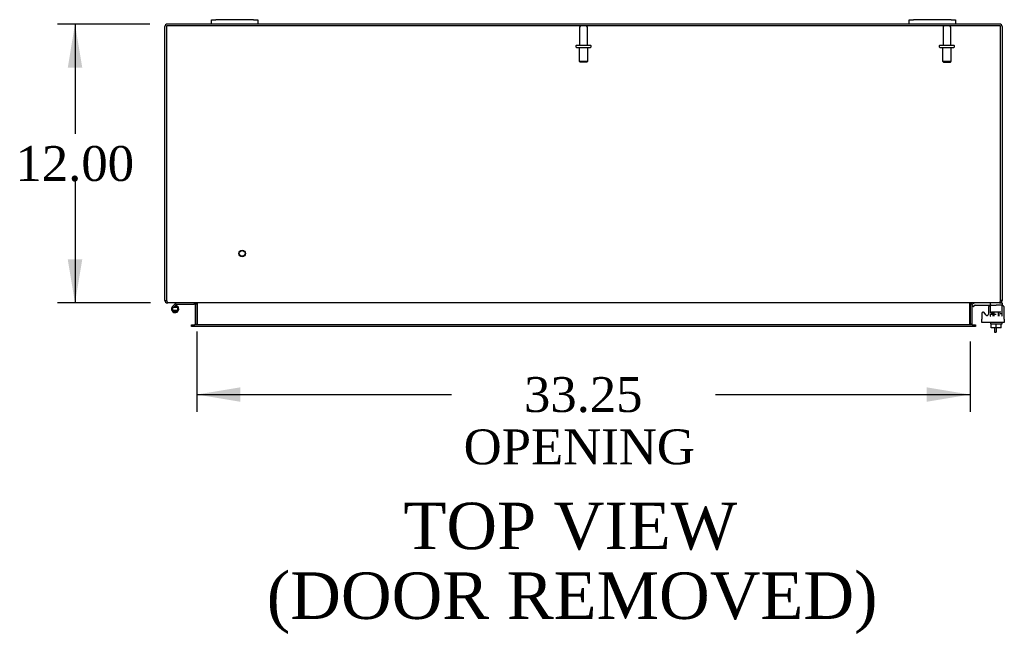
# Model space of a CAD drawing. Header units: inches. Extents: x 24 to 296, y 8 to 197.
# Tile 4 of 9: x 80 to 123, y 146 to 172. Entities that reach past the tile are written whole.
import ezdxf
from ezdxf.enums import TextEntityAlignment as Align

# ---------------------------------------------------------------- set-up
doc = ezdxf.new("R2010")
doc.units = ezdxf.units.IN
doc.header["$MEASUREMENT"] = 0
for name, color, linetype in [('COM40153-1', 7, 'CONTINUOUS'), ('COM42667', 7, 'CONTINUOUS'), ('COM42780', 7, 'CONTINUOUS'), ('COM48500', 7, 'CONTINUOUS'), ('COM52667', 7, 'CONTINUOUS'), ('DEFAULT', 7, 'CONTINUOUS'), ('FET07710', 7, 'CONTINUOUS'), ('HNG10620-56B', 7, 'CONTINUOUS'), ('HNG10620-56P', 7, 'CONTINUOUS'), ('SCC19011', 7, 'CONTINUOUS'), ('STD21878', 7, 'CONTINUOUS'), ('STD26094', 7, 'CONTINUOUS'), ('WAF25035', 7, 'CONTINUOUS')]:
    doc.layers.add(name, color=color, linetype=linetype)
doc.styles.add('SEACAD_TIMES_NEW_ROMAN', font='times.ttf')

# ---------------------------------------------------------------- blocks, each defined once
blk = doc.blocks.new('GDIMGGROUP18')
at = {"layer": 'DEFAULT', "linetype": 'Continuous'}
for points in [[(82.452, 170.233), (83.077, 170.233), (82.764, 172.108)], [(82.452, 161.983), (82.764, 160.108), (83.077, 161.983)]]:
    blk.add_hatch(color=136, dxfattribs=at).paths.add_polyline_path(points)
at = {"layer": 'DEFAULT', "color": 136, "linetype": 'Continuous'}
for p, q in [((85.988, 172.108), (82.014, 172.108)), ((82.764, 172.108), (82.764, 167.383)), ((82.764, 165.358), (82.764, 160.108)), ((86.007, 160.108), (82.014, 160.108))]:
    blk.add_line(p, q, dxfattribs=at)
at = {"layer": 'DEFAULT', "color": 136, "linetype": 'Continuous', "style": 'SEACAD_TIMES_NEW_ROMAN'}
blk.add_text('12.00', height=1.5, dxfattribs=at).set_placement((80.205, 166.858), align=Align.TOP_LEFT)
blk = doc.blocks.new('GDIMGGROUP19')
at = {"layer": 'DEFAULT', "linetype": 'Continuous'}
for points in [[(89.88, 155.856), (89.88, 156.481), (88.005, 156.169)], [(119.38, 155.856), (121.255, 156.169), (119.38, 156.481)]]:
    blk.add_hatch(color=136, dxfattribs=at).paths.add_polyline_path(points)
at = {"layer": 'DEFAULT', "color": 136, "linetype": 'Continuous'}
for p, q in [((88.005, 158.888), (88.005, 155.419)), ((121.255, 158.453), (121.255, 155.419)), ((88.005, 156.169), (98.951, 156.169)), ((110.309, 156.169), (121.255, 156.169))]:
    blk.add_line(p, q, dxfattribs=at)
at = {"layer": 'DEFAULT', "color": 136, "linetype": 'Continuous', "style": 'SEACAD_TIMES_NEW_ROMAN'}
for s, p in [('33.25', (102.071, 156.919)), ('OPENING ', (99.476, 154.669))]:
    blk.add_text(s, height=1.5, dxfattribs=at).set_placement(p, align=Align.TOP_LEFT)

msp = doc.modelspace()

# ---------------------------------------------------------------- linework, layer by layer
at = {"layer": 'COM40153-1', "color": 7}
for p, q in [((122.308, 159.037), (122.308, 158.858)), ((122.308, 158.858), (122.38, 158.858)), ((122.38, 159.037), (122.38, 158.858))]:
    msp.add_line(p, q, dxfattribs=at)
at = {"layer": 'COM42667', "color": 7}
for p, q in [((121.756, 159.661), (121.756, 159.406)), ((121.929, 159.596), (121.866, 159.694)), ((122.04, 159.888), (122.04, 159.629)), ((122.726, 159.406), (122.726, 159.888)), ((121.756, 159.263), (121.756, 159.406)), ((122.726, 159.263), (121.756, 159.263)), ((122.726, 159.406), (122.726, 159.263))]:
    msp.add_line(p, q, dxfattribs=at)
for centre, radius, start, end in [((121.816, 159.661), 0.06, 32.8455, 180), ((121.98, 159.629), 0.06, 212.8455, 0), ((122.165, 159.888), 0.125, 90, 180), ((122.601, 159.888), 0.125, 0, 90)]:
    msp.add_arc(centre, radius, start, end, dxfattribs=at)
at = {"layer": 'COM42780', "color": 7}
for p, q in [((121.327, 160.016), (121.378, 160.067)), ((122.127, 159.968), (122.127, 160.093)), ((122.522, 160.108), (122.627, 160.108)), ((122.627, 160.108), (122.627, 160.013)), ((121.327, 160.016), (121.394, 159.949)), ((121.394, 159.949), (121.445, 159.999)), ((121.479, 160.013), (122.377, 160.013)), ((121.512, 160.014), (121.512, 160.013)), ((121.512, 160.014), (121.572, 160.014)), ((121.572, 160.014), (121.572, 160.013)), ((121.572, 160.014), (121.6, 160.014)), ((121.6, 160.014), (121.6, 160.013)), ((121.6, 160.014), (121.762, 160.014)), ((121.713, 160.014), (121.713, 160.013)), ((121.762, 160.014), (121.762, 160.013)), ((122.127, 159.631), (122.377, 159.631)), ((122.182, 159.726), (122.572, 159.726)), ((122.182, 159.726), (122.182, 159.648)), ((122.182, 159.643), (122.182, 159.631)), ((122.252, 159.536), (122.252, 159.726)), ((122.27, 159.726), (122.27, 159.536)), ((122.627, 160.013), (122.377, 160.013)), ((122.483, 159.536), (122.483, 159.726)), ((122.502, 159.536), (122.502, 159.726)), ((122.572, 159.631), (122.572, 159.67)), ((122.627, 160.011), (122.627, 160.013)), ((122.627, 159.966), (122.627, 160.011)), ((122.627, 159.677), (122.627, 159.966)), ((122.627, 159.536), (122.627, 159.677)), ((122.127, 159.536), (122.127, 159.623)), ((122.127, 159.536), (122.143, 159.536)), ((122.587, 159.536), (122.598, 159.536))]:
    msp.add_line(p, q, dxfattribs=at)
for radius in [0.143, 0.048]:
    msp.add_arc((121.479, 159.965), radius, 90, 135, dxfattribs=at)
msp.add_ellipse((121.877, 159.008), major_axis=(0, 14.322), ratio=0.017455, start_param=-1.524085, end_param=-1.503851, dxfattribs=at)
msp.add_open_spline([(122.124, 160.005), (122.124, 160.007), (122.123, 160.009), (122.121, 160.012), (122.12, 160.013), (122.118, 160.013)], degree=3, knots=[0.6179659, 0.6179659, 0.6179659, 0.6179659, 0.75, 0.75, 1, 1, 1, 1], dxfattribs=at)
at = {"layer": 'COM48500', "color": 7}
for p, q in [((86.63, 160.216), (86.63, 172)), ((88.63, 172.108), (86.738, 172.108)), ((118.63, 172.108), (90.63, 172.108)), ((122.522, 172.108), (120.63, 172.108)), ((122.63, 172), (122.63, 160.216)), ((86.63, 160.216), (86.702, 160.216)), ((86.738, 160.124), (86.738, 160.108)), ((86.738, 160.108), (86.757, 160.108)), ((87.933, 160.072), (88.005, 160.072)), ((87.933, 160.072), (87.933, 159.203)), ((88.005, 160.072), (88.005, 159.203)), ((121.255, 160.072), (121.255, 159.203)), ((121.327, 160.072), (121.255, 160.072)), ((121.327, 160.072), (121.327, 159.203)), ((122.522, 160.108), (122.503, 160.108)), ((122.522, 160.124), (122.522, 160.108)), ((122.63, 160.216), (122.558, 160.216)), ((87.933, 159.203), (88.005, 159.203)), ((121.327, 159.203), (121.255, 159.203)), ((87.775, 159.095), (87.775, 159.167)), ((87.775, 159.167), (87.861, 159.167)), ((87.861, 159.095), (87.775, 159.095)), ((87.865, 159.167), (87.861, 159.167)), ((87.865, 159.095), (87.861, 159.095)), ((121.395, 159.167), (121.4, 159.167)), ((121.395, 159.095), (121.4, 159.095)), ((121.4, 159.167), (121.485, 159.167)), ((121.485, 159.095), (121.4, 159.095)), ((121.485, 159.167), (121.485, 159.095))]:
    msp.add_line(p, q, dxfattribs=at)
for centre, radius, start, end in [((86.738, 172), 0.108, 90, 180), ((122.522, 172), 0.108, 0, 90), ((86.738, 160.216), 0.108, 180, 270), ((86.738, 160.216), 0.036, 180, 212.8709), ((87.897, 160.072), 0.036, 0, 90), ((87.897, 160.072), 0.108, 0, 10.9014), ((121.363, 160.072), 0.108, 169.3382, 180), ((121.363, 160.072), 0.036, 90, 180), ((122.522, 160.216), 0.108, 270, 0), ((122.522, 160.216), 0.036, 323.7148, 0), ((87.897, 159.203), 0.036, 270, 0), ((87.897, 159.203), 0.108, 349.3884, 0), ((121.363, 159.203), 0.108, 180, 190.9436), ((121.363, 159.203), 0.036, 180, 270)]:
    msp.add_arc(centre, radius, start, end, dxfattribs=at)
at = {"layer": 'COM52667', "color": 7}
for p, q in [((86.702, 172.036), (86.702, 160.216)), ((122.558, 172.036), (86.702, 172.036)), ((122.558, 160.216), (122.558, 172.036)), ((122.503, 160.108), (86.757, 160.108)), ((88.024, 159.203), (88.024, 160.072)), ((121.236, 160.072), (121.236, 159.203)), ((87.865, 159.167), (87.915, 159.167)), ((87.865, 159.167), (87.865, 159.095)), ((87.915, 159.095), (87.865, 159.095)), ((121.345, 159.167), (87.915, 159.167)), ((121.345, 159.095), (87.915, 159.095)), ((121.345, 159.167), (121.395, 159.167)), ((121.395, 159.095), (121.345, 159.095)), ((121.395, 159.095), (121.395, 159.167))]:
    msp.add_line(p, q, dxfattribs=at)
for points, knots in [([(86.702, 160.216), (86.704, 160.209), (86.707, 160.202), (86.711, 160.188), (86.714, 160.182), (86.718, 160.169), (86.72, 160.162), (86.725, 160.151), (86.727, 160.145), (86.732, 160.135), (86.734, 160.131), (86.739, 160.123), (86.741, 160.119), (86.748, 160.111), (86.753, 160.108), (86.757, 160.108)], [0, 0, 0, 0, 0.125, 0.125, 0.25, 0.25, 0.375, 0.375, 0.5, 0.5, 0.625, 0.625, 0.75, 0.75, 1, 1, 1, 1]), ([(87.916, 160.108), (87.926, 160.108), (87.936, 160.108), (87.956, 160.106), (87.966, 160.105), (87.985, 160.1), (87.995, 160.098), (88.008, 160.091), (88.013, 160.089), (88.019, 160.084), (88.02, 160.082), (88.022, 160.079), (88.023, 160.078), (88.024, 160.075), (88.024, 160.074), (88.024, 160.072)], [0, 0, 0, 0, 0.25, 0.25, 0.5, 0.5, 0.75, 0.75, 0.875, 0.875, 0.9375, 0.9375, 0.96875, 0.96875, 1, 1, 1, 1]), ([(121.236, 160.072), (121.236, 160.075), (121.237, 160.078), (121.24, 160.082), (121.242, 160.084), (121.248, 160.089), (121.252, 160.091), (121.266, 160.098), (121.275, 160.1), (121.295, 160.105), (121.305, 160.106), (121.324, 160.108), (121.334, 160.108), (121.344, 160.108)], [0, 0, 0, 0, 0.0625, 0.0625, 0.125, 0.125, 0.25, 0.25, 0.5, 0.5, 0.75, 0.75, 1, 1, 1, 1]), ([(122.558, 160.216), (122.556, 160.209), (122.554, 160.202), (122.549, 160.188), (122.547, 160.182), (122.542, 160.169), (122.54, 160.162), (122.535, 160.151), (122.533, 160.145), (122.528, 160.135), (122.526, 160.131), (122.522, 160.123), (122.519, 160.119), (122.512, 160.111), (122.508, 160.108), (122.503, 160.108)], [0, 0, 0, 0, 0.125, 0.125, 0.25, 0.25, 0.375, 0.375, 0.5, 0.5, 0.625, 0.625, 0.75, 0.75, 1, 1, 1, 1]), ([(88.024, 159.203), (88.024, 159.201), (88.023, 159.198), (88.02, 159.194), (88.019, 159.192), (88.013, 159.187), (88.008, 159.184), (87.995, 159.178), (87.985, 159.175), (87.966, 159.171), (87.956, 159.17), (87.936, 159.168), (87.926, 159.167), (87.916, 159.167)], [0, 0, 0, 0, 0.0625, 0.0625, 0.125, 0.125, 0.25, 0.25, 0.5, 0.5, 0.75, 0.75, 1, 1, 1, 1]), ([(121.344, 159.167), (121.334, 159.167), (121.324, 159.168), (121.305, 159.17), (121.295, 159.171), (121.275, 159.175), (121.266, 159.178), (121.252, 159.184), (121.248, 159.187), (121.242, 159.192), (121.24, 159.194), (121.238, 159.197), (121.237, 159.198), (121.236, 159.201), (121.236, 159.202), (121.236, 159.203)], [0, 0, 0, 0, 0.25, 0.25, 0.5, 0.5, 0.75, 0.75, 0.875, 0.875, 0.9375, 0.9375, 0.96875, 0.96875, 1, 1, 1, 1])]:
    msp.add_open_spline(points, degree=3, knots=knots, dxfattribs=at)
at = {"layer": 'FET07710', "color": 7}
for p, q in [((88.63, 172.295), (88.818, 172.295)), ((88.63, 172.108), (88.63, 172.295)), ((88.818, 172.108), (88.63, 172.108)), ((90.443, 172.295), (88.818, 172.295)), ((90.443, 172.108), (88.818, 172.108)), ((90.443, 172.295), (90.63, 172.295)), ((90.63, 172.108), (90.443, 172.108)), ((90.63, 172.295), (90.63, 172.108)), ((118.63, 172.295), (118.818, 172.295)), ((118.63, 172.108), (118.63, 172.295)), ((118.818, 172.108), (118.63, 172.108)), ((120.443, 172.295), (118.818, 172.295)), ((120.443, 172.108), (118.818, 172.108)), ((120.443, 172.295), (120.63, 172.295)), ((120.63, 172.108), (120.443, 172.108)), ((120.63, 172.295), (120.63, 172.108))]:
    msp.add_line(p, q, dxfattribs=at)
at = {"layer": 'HNG10620-56B', "color": 7}
for p, q in [((87.069, 160.065), (86.96, 159.956)), ((87.087, 160.082), (87.069, 160.065)), ((87.069, 160.065), (87.112, 160.022)), ((87.885, 160.108), (87.885, 160.048)), ((87.112, 160.022), (87.026, 159.936)), ((87.115, 159.994), (87.097, 159.937)), ((87.129, 160.04), (87.112, 160.022)), ((87.885, 160.048), (87.15, 160.048))]:
    msp.add_line(p, q, dxfattribs=at)
for centre, radius, start, end in [((87.15, 160.019), 0.089, 90, 135), ((87.069, 159.847), 0.154, 135, 72.8181), ((87.15, 160.019), 0.029, 90, 135)]:
    msp.add_arc(centre, radius, start, end, dxfattribs=at)
at = {"layer": 'HNG10620-56P', "color": 7}
for p, q in [((86.954, 159.912), (86.954, 159.782)), ((87.184, 159.912), (86.954, 159.912)), ((87.184, 159.782), (86.954, 159.782)), ((87.184, 159.782), (87.184, 159.912))]:
    msp.add_line(p, q, dxfattribs=at)
for centre, start, end in [((87.074, 159.679), 90.9722, 117.1004), ((87.074, 160.016), 242.9006, 269.0262), ((87.065, 159.679), 62.9012, 89.0261), ((87.065, 160.016), 270.9722, 297.1006)]:
    msp.add_arc(centre, 0.262, start, end, dxfattribs=at)
at = {"layer": 'SCC19011', "color": 7}
for p, q in [((122.162, 159.037), (122.162, 159.218)), ((122.377, 159.037), (122.377, 159.218)), ((122.592, 159.037), (122.592, 159.218)), ((122.377, 159.037), (122.162, 159.037)), ((122.592, 159.037), (122.377, 159.037))]:
    msp.add_line(p, q, dxfattribs=at)
at = {"layer": 'STD21878', "color": 7}
for radius in [0.141, 0.125]:
    msp.add_circle((89.952, 162.24), radius, dxfattribs=at)
at = {"layer": 'STD26094', "color": 7}
for p, q in [((104.465, 171.976), (104.465, 171.199)), ((104.795, 171.199), (104.795, 171.976)), ((120.09, 171.976), (120.09, 171.199)), ((120.42, 171.199), (120.42, 171.976)), ((104.305, 171.169), (104.305, 171.129)), ((104.335, 171.199), (104.925, 171.199)), ((104.335, 171.099), (104.925, 171.099)), ((104.443, 171.099), (104.443, 170.512)), ((104.818, 170.512), (104.818, 171.099)), ((104.955, 171.129), (104.955, 171.169)), ((119.93, 171.169), (119.93, 171.129)), ((119.96, 171.199), (120.55, 171.199)), ((119.96, 171.099), (120.55, 171.099)), ((120.068, 171.099), (120.068, 170.512)), ((120.443, 170.512), (120.443, 171.099)), ((120.58, 171.129), (120.58, 171.169)), ((104.443, 170.512), (104.818, 170.512)), ((104.443, 170.512), (104.48, 170.474)), ((104.78, 170.474), (104.48, 170.474)), ((104.78, 170.474), (104.818, 170.512)), ((120.068, 170.512), (120.443, 170.512)), ((120.068, 170.512), (120.105, 170.474)), ((120.105, 170.474), (120.405, 170.474)), ((120.405, 170.474), (120.443, 170.512))]:
    msp.add_line(p, q, dxfattribs=at)
for centre, radius, start, end in [((104.525, 171.976), 0.06, 90, 180), ((104.735, 171.976), 0.06, 0, 90), ((120.15, 171.976), 0.06, 90, 180), ((120.36, 171.976), 0.06, 0, 90), ((104.335, 171.169), 0.03, 90, 180), ((104.335, 171.129), 0.03, 180, 270), ((104.925, 171.169), 0.03, 0, 90), ((104.925, 171.129), 0.03, 270, 0), ((119.96, 171.169), 0.03, 90, 180), ((119.96, 171.129), 0.03, 180, 270), ((120.55, 171.169), 0.03, 0, 90), ((120.55, 171.129), 0.03, 270, 0)]:
    msp.add_arc(centre, radius, start, end, dxfattribs=at)
at = {"layer": 'WAF25035', "color": 7}
for p, q in [((122.127, 159.263), (122.127, 159.218)), ((122.127, 159.218), (122.627, 159.218)), ((122.627, 159.218), (122.627, 159.263))]:
    msp.add_line(p, q, dxfattribs=at)

# ---------------------------------------------------------------- block references
at = {"layer": 'DEFAULT', "color": 7}
for name in ['GDIMGGROUP18', 'GDIMGGROUP19']:
    msp.add_blockref(name, (0, 0), dxfattribs=at)

# ---------------------------------------------------------------- texts
at = {"layer": 'DEFAULT', "color": 7, "style": 'SEACAD_TIMES_NEW_ROMAN'}
for s, p in [('TOP VIEW', (96.887, 151.518)), ('(DOOR REMOVED)', (91.01, 148.518))]:
    msp.add_text(s, height=2, dxfattribs=at).set_placement(p, align=Align.TOP_LEFT)

doc.saveas('drawing.dxf')
